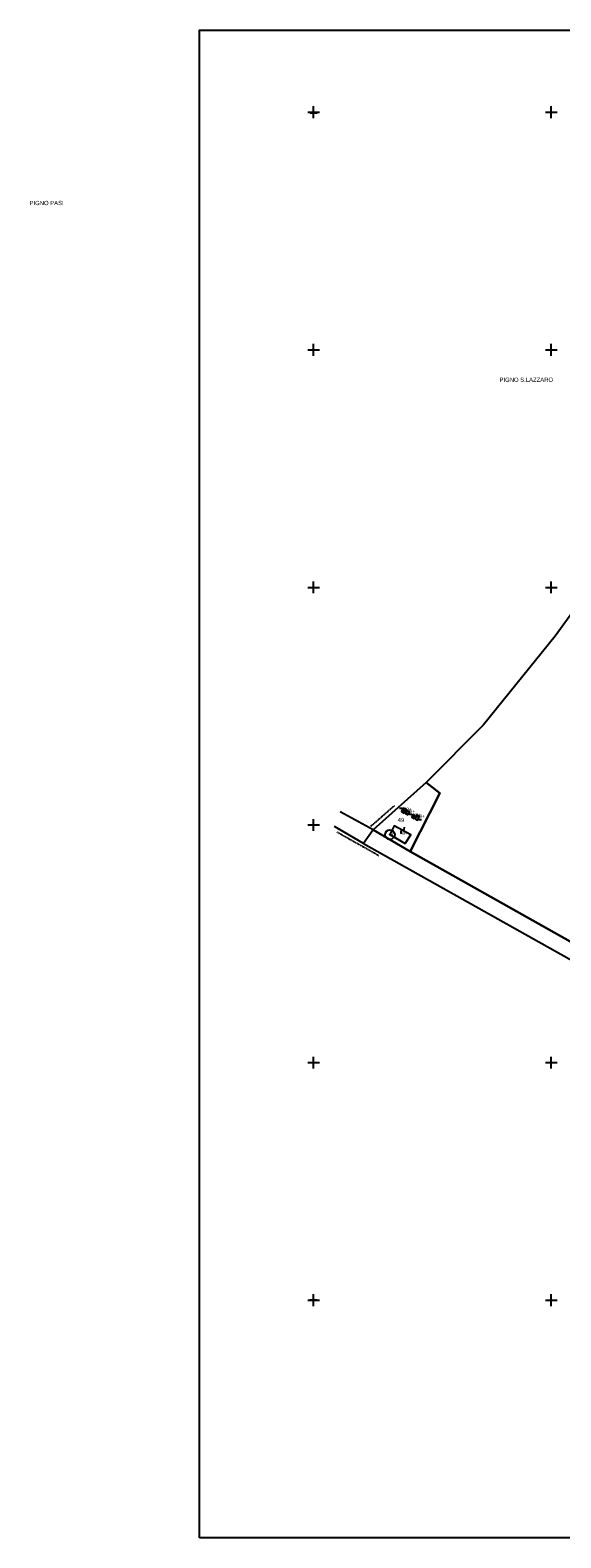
# Model space of a CAD drawing. Header units: metres. Extents: x 12961 to 15043, y -29600 to -28331.
# Tile 1 of 9: x 12961 to 13408, y -29600 to -28331. Entities that reach past the tile are written whole.
import ezdxf

# ---------------------------------------------------------------- set-up
doc = ezdxf.new("R2010")
doc.units = ezdxf.units.M
doc.linetypes.add('CONTINUA', pattern=[0])
doc.linetypes.add('TRATTO-PUNTO', pattern=[0.4, 0.15, -0.125, 0, -0.125])
for name, color, linetype in [('CONFINE', 3, 'CONTINUA'), ('FABBRICATI', 1, 'CONTINUA'), ('FIDUCIALI', 5, 'CONTINUA'), ('LINEEVARIE', 6, 'CONTINUA'), ('PARTICELLE', 7, 'CONTINUA'), ('SIMBOLI', 6, 'CONTINUA'), ('STRADE', 8, 'CONTINUA'), ('TESTI', 3, 'CONTINUA')]:
    doc.layers.add(name, color=color, linetype=linetype)

# ---------------------------------------------------------------- blocks, each defined once
blk = doc.blocks.new('20', base_point=(5, 5))
at = {"layer": 'SIMBOLI'}
blk.add_circle((5, 5), 4, dxfattribs=at)
blk.add_point((5, 5), dxfattribs=at)
blk = doc.blocks.new('1', base_point=(5, 5))
at = {"layer": 'SIMBOLI'}
for p, q in [((2, 5), (8, 5)), ((5, 2), (5, 8))]:
    blk.add_line(p, q, dxfattribs=at)
blk = doc.blocks.new('3', base_point=(5, 5))
at = {"layer": 'SIMBOLI'}
for p, q in [((0, 5), (10, 5)), ((5, 0), (5, 10))]:
    blk.add_line(p, q, dxfattribs=at)
blk = doc.blocks.new('9', base_point=(5, 5))
at = {"layer": 'SIMBOLI'}
for p, q in [((2, 5), (4, 6)), ((4, 6), (6, 4)), ((6, 4), (8, 5))]:
    blk.add_line(p, q, dxfattribs=at)

msp = doc.modelspace()

# ---------------------------------------------------------------- linework, layer by layer
at = {"layer": 'CONFINE'}
msp.add_lwpolyline([(13424.152, -28812.499), (13403.128, -28841.156), (13343.014, -28915.635), (13294.683, -28964.12), (13249.985, -29004.179), (13241.861, -29015.554), (13731.285, -29289.962)], dxfattribs=at)
at = {"layer": 'FABBRICATI'}
for points in [[(13276.201, -28989.967), (13278.107, -28987.315), (13275.659, -28985.864), (13274.009, -28988.718), (13276.201, -28989.967)], [(13279.426, -28991.506), (13280.759, -28989.044), (13278.737, -28987.948), (13277.404, -28990.411), (13279.426, -28991.506)], [(13283.718, -28990.818), (13282.523, -28993.516), (13284.562, -28994.665), (13285.456, -28992.325), (13283.718, -28990.818)], [(13285.318, -28994.696), (13287.428, -28995.839), (13289.047, -28992.849), (13286.936, -28991.707), (13285.318, -28994.696)], [(13276.924, -29015.671), (13281.683, -29008.279), (13267.666, -29000.788), (13264.226, -29008.118), (13276.924, -29015.671)]]:
    msp.add_lwpolyline(points, close=True, dxfattribs=at)
at = {"layer": 'LINEEVARIE', "color": 2}
msp.add_lwpolyline([(13104, -29600), (13104, -28331), (15000, -28331), (15000, -29600), (13104, -29600)], dxfattribs=at)
at = {"layer": 'LINEEVARIE', "linetype": 'TRATTO-PUNTO'}
for points in [[(13248.233, -29000.948), (13268.03, -28983.645)], [(13219.554, -29005.85), (13254.987, -29025.74)]]:
    msp.add_lwpolyline(points, dxfattribs=at)
at = {"layer": 'LINEEVARIE'}
for points in [[(13249.985, -29004.179), (13222.356, -28988.991)], [(13241.861, -29015.554), (13217.588, -29001.302)]]:
    msp.add_lwpolyline(points, dxfattribs=at)
at = {"layer": 'PARTICELLE'}
msp.add_lwpolyline([(13424.152, -28812.499), (13403.128, -28841.156), (13343.014, -28915.635), (13294.683, -28964.12), (13306.151, -28973.189), (13281.292, -29022.227), (13415.9, -29098.055)], dxfattribs=at)
msp.add_lwpolyline([(13281.292, -29022.227), (13306.151, -28973.189), (13294.683, -28964.12), (13249.985, -29004.179), (13281.292, -29022.227)], close=True, dxfattribs=at)
at = {"layer": 'STRADE'}
msp.add_lwpolyline([(13415.9, -29098.055), (13281.292, -29022.227), (13249.985, -29004.179), (13241.861, -29015.554), (13731.285, -29289.962)], dxfattribs=at)

# ---------------------------------------------------------------- block references
at = {"layer": 'FIDUCIALI'}
msp.add_blockref('20', (13264.226, -29008.118), dxfattribs=at)
at = {"layer": 'SIMBOLI'}
for name, p in [('3', (13200, -28400)), ('1', (13199.996, -28400.586)), ('3', (13400, -28400)), ('3', (13200, -28600)), ('3', (13400, -28600)), ('3', (13200, -28800)), ('3', (13400, -28800)), ('3', (13200, -29000)), ('1', (13199.939, -28999.848)), ('3', (13200, -29200)), ('3', (13400, -29200)), ('3', (13200, -29400)), ('1', (13199.902, -29399.654)), ('3', (13400, -29400))]:
    msp.add_blockref(name, p, dxfattribs=at)
for p, rotation in [((13274.834, -28987.291), 329.991), ((13278.07, -28989.18), 331.595), ((13283.121, -28992.167), 336.122), ((13288.237, -28994.344), 151.558), ((13274.675, -29004.533), 241.921)]:
    msp.add_blockref('9', p, dxfattribs=dict(at, rotation=rotation))

# ---------------------------------------------------------------- texts
at = {"layer": 'FABBRICATI', "color": 7}
for p in [(13276.074, -28987.916), (13279.082, -28989.727), (13284.081, -28992.742), (13287.182, -28993.773), (13273.002, -29008.23)]:
    msp.add_text('49+', height=2.6, dxfattribs=at).set_placement(p)
at = {"layer": 'FIDUCIALI'}
msp.add_text('6', height=4, dxfattribs=at).set_placement((13264.226, -29008.118))
at = {"layer": 'PARTICELLE', "color": 7}
msp.add_text('49', height=3.6, dxfattribs=at).set_placement((13270.696, -28997.584))
at = {"layer": 'TESTI', "color": 3}
for s, p in [('PIGNO PASI', (12960.881, -28478.282)), ('PIGNO S.LAZZARO', (13356.469, -28627.056)), ('PIGNO S.LAZZARO', (13356.469, -28627.056))]:
    msp.add_text(s, height=3.6, dxfattribs=at).set_placement(p)

doc.saveas('drawing.dxf')
